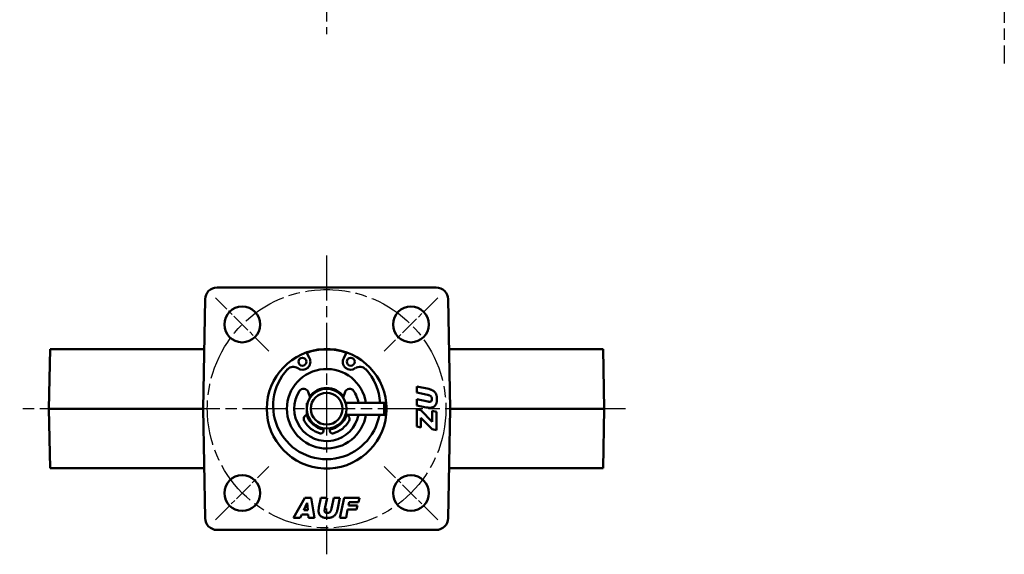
# Model space of a CAD drawing. Header units: millimetres. Extents: x 56 to 348, y 123 to 524.
# Tile 1 of 2: x 56 to 304, y 123 to 258. Entities that reach past the tile are written whole.
import ezdxf

# ---------------------------------------------------------------- set-up
doc = ezdxf.new("R2010")
doc.units = ezdxf.units.MM
doc.header["$LTSCALE"] = 2
doc.linetypes.add('CHAIN', pattern=[0.3543, 0.2362, -0.0295, 0.0591, -0.0295])
for name, color, linetype, lineweight in [('Mittellinie(DIN)', 4, 'CHAIN', 25), ('Mittelpunktmarkierung(DIN)', 4, 'CHAIN', 25), ('Sichtbare Kanten(DIN)', 7, 'Continuous', 50)]:
    doc.layers.add(name, color=color, linetype=linetype, lineweight=lineweight)

msp = doc.modelspace()

# ---------------------------------------------------------------- linework, layer by layer
at = {"layer": 'Mittellinie(DIN)', "linetype": 'CHAIN', "ltscale": 23.990969}
msp.add_circle((133.52, 159.88), 30, dxfattribs=at)
at = {"layer": 'Mittelpunktmarkierung(DIN)', "linetype": 'CHAIN', "ltscale": 23.990969}
for p, q in [((133.52, 523.7), (133.52, 254.15)), ((303.92, 523.33), (303.92, 246.78)), ((133.52, 198.48), (133.52, 123.24)), ((208.7, 159.88), (56.34, 159.88))]:
    msp.add_line(p, q, dxfattribs=at)
at = {"layer": 'Mittelpunktmarkierung(DIN)', "linetype": 'CHAIN', "ltscale": 10.556371}
for p, q in [((119.02, 174.37), (105.58, 187.81)), ((161.45, 187.81), (148.01, 174.37)), ((105.58, 131.95), (119.02, 145.38)), ((161.45, 131.95), (148.01, 145.38))]:
    msp.add_line(p, q, dxfattribs=at)
at = {"layer": 'Sichtbare Kanten(DIN)'}
for p, q in [((105.96, 190.38), (161.07, 190.38)), ((102.48, 159.88), (102.96, 187.43)), ((164.07, 187.43), (164.55, 159.88)), ((63.97, 174.88), (63.71, 159.88)), ((63.97, 174.88), (102.74, 174.88)), ((128.48, 174.06), (129.22, 172.62)), ((137.82, 172.62), (138.55, 174.06)), ((164.29, 174.88), (203.06, 174.88)), ((203.06, 174.88), (203.32, 159.88)), ((128.85, 164.14), (129.39, 162.7)), ((137.64, 162.7), (138.18, 164.14)), ((156.17, 163.95), (156.17, 165.51)), ((156.17, 165.51), (159.18, 164.86)), ((158.9, 163.37), (156.17, 163.95)), ((128.52, 161.24), (128.72, 161.3)), ((128.71, 161.27), (128.52, 161.22)), ((128.52, 161.22), (128.52, 161.24)), ((128.52, 161.22), (128.52, 158.51)), ((138.29, 161.38), (148.02, 161.38)), ((148.02, 161.35), (138.29, 161.35)), ((148.02, 161.38), (148.52, 161.24)), ((148.52, 161.22), (148.02, 161.35)), ((148.02, 161.35), (148.02, 158.38)), ((148.52, 161.24), (148.52, 161.22)), ((148.52, 161.22), (148.52, 158.51)), ((156.17, 162.28), (158.99, 161.68)), ((156.17, 160.73), (156.17, 162.28)), ((63.71, 159.88), (102.48, 159.88)), ((63.97, 144.88), (63.71, 159.88)), ((102.96, 132.32), (102.48, 159.88)), ((128.52, 158.51), (128.72, 158.46)), ((148.52, 158.51), (148.02, 158.38)), ((158.59, 160.22), (156.17, 160.73)), ((156.17, 155.39), (156.17, 159.72)), ((156.17, 159.72), (157.18, 159.55)), ((157.18, 159.55), (160.1, 156.57)), ((160.1, 159.32), (161.17, 159.1)), ((160.1, 156.57), (160.1, 159.32)), ((161.17, 159.1), (161.17, 154.47)), ((164.55, 159.88), (164.07, 132.32)), ((164.55, 159.88), (203.32, 159.88)), ((203.06, 144.88), (203.32, 159.88)), ((128.78, 158.28), (128.72, 158.28)), ((138.32, 158.28), (138.25, 158.28)), ((148.02, 158.38), (138.29, 158.38)), ((157.24, 157.63), (157.24, 155.15)), ((160.1, 154.7), (157.24, 157.63)), ((132.72, 154.3), (132.72, 154.94)), ((134.32, 154.94), (134.32, 154.3)), ((157.24, 155.15), (156.17, 155.39)), ((161.17, 154.47), (160.1, 154.7)), ((102.74, 144.88), (63.97, 144.88)), ((203.06, 144.88), (164.29, 144.88)), ((125.2, 132.46), (128.02, 137.46)), ((128.02, 137.46), (129.67, 137.46)), ((129.67, 137.46), (130.46, 132.46)), ((131.59, 135.04), (132.1, 137.46)), ((132.1, 137.46), (133.65, 137.46)), ((133.65, 137.46), (133.06, 134.65)), ((134.75, 134.74), (135.32, 137.46)), ((135.32, 137.46), (136.88, 137.46)), ((136.88, 137.46), (136.23, 134.45)), ((136.85, 132.46), (137.92, 137.46)), ((137.92, 137.46), (141.76, 137.46)), ((139.23, 136.4), (139.04, 135.51)), ((141.53, 136.4), (139.23, 136.4)), ((141.76, 137.46), (141.53, 136.4)), ((128.61, 136.16), (127.75, 134.35)), ((127.75, 134.35), (128.78, 134.35)), ((128.63, 136.16), (128.61, 136.16)), ((128.78, 134.35), (128.63, 136.16)), ((138.81, 134.49), (138.4, 132.46)), ((141.06, 134.49), (138.81, 134.49)), ((139.04, 135.51), (141.28, 135.51)), ((141.28, 135.51), (141.06, 134.49)), ((126.86, 132.46), (125.2, 132.46)), ((127.25, 133.28), (126.86, 132.46)), ((128.88, 133.28), (127.25, 133.28)), ((128.95, 132.46), (128.88, 133.28)), ((130.46, 132.46), (128.95, 132.46)), ((138.4, 132.46), (136.85, 132.46)), ((161.07, 129.38), (105.96, 129.38))]:
    msp.add_line(p, q, dxfattribs=at)
at = {"layer": 'Sichtbare Kanten(DIN)', "flags": 128}
for points in [[(159.18, 164.86), (159.36, 164.82), (159.52, 164.77), (159.68, 164.72), (159.83, 164.66), (159.97, 164.6), (160.1, 164.54), (160.23, 164.47), (160.35, 164.39), (160.46, 164.31), (160.57, 164.23), (160.66, 164.14), (160.75, 164.04), (160.83, 163.94), (160.91, 163.83), (160.97, 163.71), (161.03, 163.59), (161.09, 163.45), (161.13, 163.31), (161.17, 163.16), (161.2, 163.01), (161.23, 162.84), (161.24, 162.67), (161.25, 162.48), (161.26, 162.3)], [(160, 162.34), (160, 162.41), (159.99, 162.47), (159.98, 162.52), (159.97, 162.58), (159.96, 162.64), (159.94, 162.69), (159.92, 162.74), (159.9, 162.79), (159.87, 162.84), (159.84, 162.89), (159.81, 162.93), (159.77, 162.98), (159.73, 163.02), (159.69, 163.06), (159.63, 163.1), (159.58, 163.14), (159.51, 163.17), (159.44, 163.21), (159.37, 163.24), (159.29, 163.27), (159.2, 163.3), (159.1, 163.33), (159.01, 163.35), (158.9, 163.37)], [(158.99, 161.68), (159, 161.68), (159.02, 161.68), (159.04, 161.67), (159.05, 161.67), (159.07, 161.67), (159.09, 161.67), (159.1, 161.66), (159.12, 161.66), (159.14, 161.66), (159.16, 161.66), (159.17, 161.65), (159.19, 161.65), (159.21, 161.65), (159.23, 161.65), (159.24, 161.65), (159.26, 161.65), (159.28, 161.64), (159.3, 161.64), (159.31, 161.64), (159.33, 161.64), (159.35, 161.64), (159.37, 161.64), (159.39, 161.64), (159.41, 161.64)], [(159.41, 161.64), (159.45, 161.64), (159.5, 161.65), (159.54, 161.65), (159.59, 161.66), (159.63, 161.67), (159.66, 161.69), (159.7, 161.7), (159.73, 161.72), (159.77, 161.74), (159.8, 161.76), (159.82, 161.79), (159.85, 161.82), (159.87, 161.85), (159.89, 161.88), (159.91, 161.92), (159.93, 161.95), (159.95, 161.99), (159.96, 162.04), (159.97, 162.08), (159.98, 162.13), (159.99, 162.18), (159.99, 162.23), (160, 162.29), (160, 162.34)], [(161.26, 162.3), (161.25, 162.09), (161.24, 161.9), (161.23, 161.72), (161.2, 161.56), (161.17, 161.41), (161.13, 161.27), (161.08, 161.15), (161.03, 161.03), (160.97, 160.92), (160.9, 160.82), (160.83, 160.72), (160.75, 160.63), (160.66, 160.54), (160.57, 160.47), (160.48, 160.4), (160.38, 160.34), (160.28, 160.29), (160.18, 160.24), (160.07, 160.21), (159.96, 160.18), (159.84, 160.15), (159.73, 160.14), (159.61, 160.13), (159.49, 160.13)], [(159.49, 160.13), (159.45, 160.13), (159.41, 160.13), (159.37, 160.13), (159.33, 160.13), (159.29, 160.13), (159.26, 160.13), (159.22, 160.13), (159.18, 160.14), (159.14, 160.14), (159.1, 160.14), (159.07, 160.14), (159.03, 160.15), (158.99, 160.15), (158.96, 160.16), (158.92, 160.16), (158.88, 160.17), (158.85, 160.17), (158.81, 160.18), (158.77, 160.18), (158.74, 160.19), (158.7, 160.2), (158.66, 160.2), (158.63, 160.21), (158.59, 160.22)], [(131.5, 134.15), (131.5, 134.19), (131.5, 134.23), (131.5, 134.26), (131.5, 134.3), (131.5, 134.34), (131.5, 134.38), (131.5, 134.42), (131.51, 134.46), (131.51, 134.49), (131.51, 134.53), (131.52, 134.57), (131.52, 134.61), (131.52, 134.64), (131.53, 134.68), (131.53, 134.72), (131.54, 134.75), (131.54, 134.79), (131.55, 134.83), (131.55, 134.86), (131.56, 134.9), (131.57, 134.94), (131.57, 134.97), (131.58, 135.01), (131.59, 135.04)], [(133.67, 132.38), (133.46, 132.38), (133.27, 132.39), (133.09, 132.41), (132.93, 132.43), (132.78, 132.47), (132.64, 132.5), (132.52, 132.55), (132.4, 132.6), (132.29, 132.66), (132.19, 132.73), (132.09, 132.8), (132, 132.88), (131.91, 132.97), (131.84, 133.06), (131.77, 133.16), (131.71, 133.25), (131.66, 133.35), (131.61, 133.46), (131.58, 133.57), (131.55, 133.68), (131.53, 133.79), (131.51, 133.91), (131.5, 134.03), (131.5, 134.15)], [(133.06, 134.65), (133.05, 134.63), (133.05, 134.62), (133.05, 134.6), (133.04, 134.58), (133.04, 134.57), (133.04, 134.55), (133.03, 134.53), (133.03, 134.51), (133.03, 134.5), (133.03, 134.48), (133.03, 134.46), (133.02, 134.45), (133.02, 134.43), (133.02, 134.41), (133.02, 134.39), (133.02, 134.37), (133.02, 134.36), (133.02, 134.34), (133.01, 134.32), (133.01, 134.3), (133.01, 134.28), (133.01, 134.27), (133.01, 134.25), (133.01, 134.23)], [(133.01, 134.23), (133.01, 134.18), (133.02, 134.14), (133.02, 134.09), (133.03, 134.05), (133.04, 134.01), (133.06, 133.97), (133.07, 133.94), (133.09, 133.9), (133.11, 133.87), (133.13, 133.84), (133.16, 133.81), (133.19, 133.79), (133.22, 133.76), (133.25, 133.74), (133.29, 133.72), (133.32, 133.7), (133.37, 133.69), (133.41, 133.68), (133.45, 133.66), (133.5, 133.65), (133.55, 133.65), (133.6, 133.64), (133.66, 133.64), (133.72, 133.64)], [(136.23, 134.45), (136.19, 134.28), (136.14, 134.11), (136.09, 133.96), (136.04, 133.81), (135.98, 133.66), (135.91, 133.53), (135.84, 133.4), (135.77, 133.28), (135.68, 133.17), (135.6, 133.07), (135.51, 132.97), (135.41, 132.88), (135.31, 132.8), (135.2, 132.73), (135.08, 132.66), (134.96, 132.6), (134.83, 132.55), (134.68, 132.5), (134.53, 132.47), (134.38, 132.43), (134.21, 132.41), (134.04, 132.39), (133.86, 132.38), (133.67, 132.38)], [(133.72, 133.64), (133.78, 133.64), (133.84, 133.64), (133.9, 133.65), (133.95, 133.66), (134.01, 133.68), (134.06, 133.69), (134.11, 133.71), (134.16, 133.74), (134.21, 133.76), (134.26, 133.79), (134.31, 133.83), (134.35, 133.86), (134.39, 133.9), (134.43, 133.95), (134.47, 134), (134.51, 134.06), (134.55, 134.12), (134.58, 134.19), (134.61, 134.27), (134.64, 134.35), (134.67, 134.44), (134.7, 134.53), (134.72, 134.63), (134.75, 134.74)]]:
    msp.add_lwpolyline(points, dxfattribs=at)
at = {"layer": 'Sichtbare Kanten(DIN)'}
for centre, radius in [((112.3, 181.09), 4.5), ((154.73, 181.09), 4.5), ((127.44, 171.71), 1), ((139.59, 171.71), 1), ((133.52, 159.88), 5), ((133.52, 159.88), 4), ((112.3, 138.66), 4.5), ((154.73, 138.66), 4.5)]:
    msp.add_circle(centre, radius, dxfattribs=at)
for centre, radius, start, end in [((105.96, 187.38), 3, 90, 179), ((161.07, 187.38), 3, 1, 90), ((133.52, 159.88), 15.05, 5.2133, 354.7796), ((133.52, 159.88), 14.95, 70.4925, 109.5075), ((127.44, 171.71), 2, 234.9302, 27.1956), ((139.59, 171.71), 2, 152.8044, 305.0698), ((133.52, 160.63), 13.45, 137.0204, 350.3699), ((133.52, 159.88), 10, 8.6154, 351.3731), ((125.14, 168.43), 2, 54.9302, 137.0204), ((141.89, 168.43), 2, 42.9796, 125.0698), ((133.52, 160.63), 13.45, 3.1881, 42.9796), ((133.52, 159.88), 8.15, 146.4363, 349.3943), ((127.72, 163.72), 1.2, 20.6066, 146.4363), ((133.52, 159.88), 5.25, 36.2758, 143.7242), ((139.31, 163.72), 1.2, 33.5637, 159.3934), ((133.52, 159.88), 8.15, 10.5914, 33.5637), ((133.52, 159.88), 15.05, 355.3283, 4.6717), ((128.72, 157.32), 0.96, 90, 208.0725), ((133.52, 159.88), 6.4, 208.0725, 255.5225), ((133.52, 159.88), 5.25, 197.9706, 261.2351), ((133.52, 159.88), 5.25, 278.7649, 342.0294), ((133.52, 159.88), 6.4, 284.4775, 331.9275), ((138.32, 157.32), 0.96, 331.9275, 90), ((132.08, 154.3), 0.64, 255.5225, 0), ((134.96, 154.3), 0.64, 180, 284.4775), ((105.96, 132.38), 3, 181, 270), ((161.07, 132.38), 3, 270, 359)]:
    msp.add_arc(centre, radius, start, end, dxfattribs=at)

doc.saveas('drawing.dxf')
